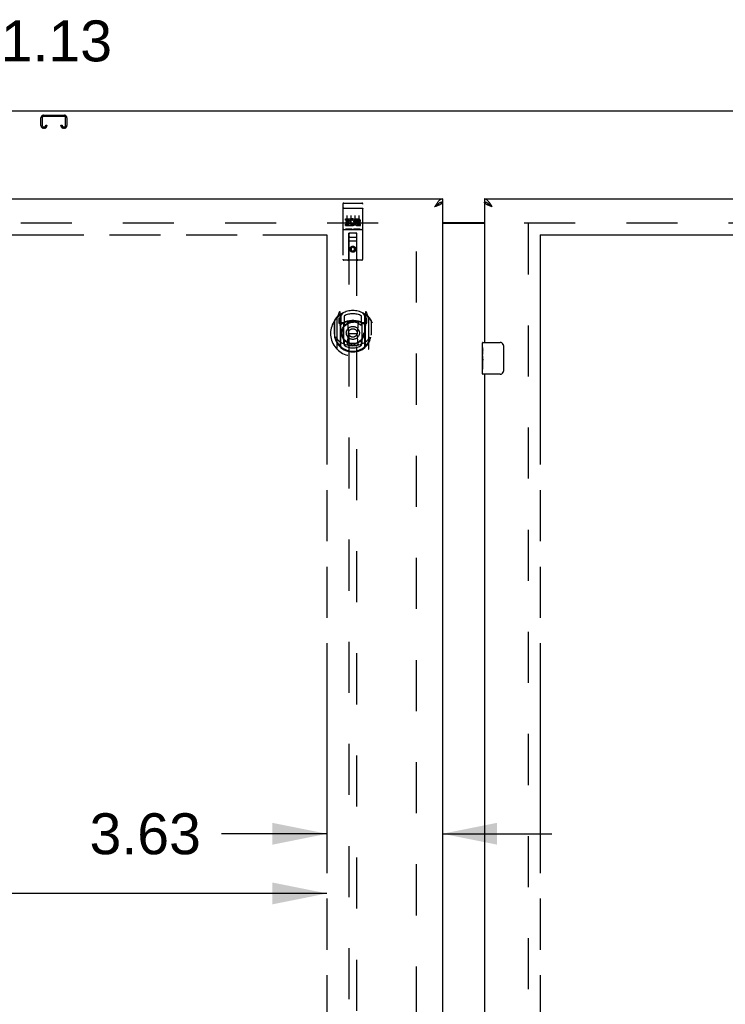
# Model space of a CAD drawing. Header units: inches. Extents: x 0 to 291, y 0 to 188.
# Tile 30 of 113: x 68 to 90, y 111 to 142. Entities that reach past the tile are written whole.
import ezdxf

# ---------------------------------------------------------------- set-up
doc = ezdxf.new("R2010")
doc.units = ezdxf.units.IN
doc.header["$LTSCALE"] = 16.018896
doc.header["$MEASUREMENT"] = 0
doc.linetypes.add('HIDDEN', pattern=[0.2, 0.1, -0.1])
doc.linetypes.add('PHANTOM', pattern=[0.8, 0.45, -0.05, 0.1, -0.05, 0.1, -0.05])
doc.layers.get('0').update_dxf_attribs({"linetype": 'CONTINUOUS'})
for name, color, linetype in [('02___PRT_ALL_AXES', 7, 'CONTINUOUS'), ('AVAILABLE_DOOR_SPACES', 7, 'CONTINUOUS'), ('DEFAULT_2', 8, 'HIDDEN'), ('DIMENSIONS', 7, 'CONTINUOUS')]:
    doc.layers.add(name, color=color, linetype=linetype)
doc.styles.get("Standard").update_dxf_attribs({"font": 'arial.ttf'})
doc.dimstyles.new('DIMSTYLE_1', dxfattribs={"dimtxt": 1.284938, "dimasz": 1.713251, "dimexe": 0.09, "dimexo": 0.07, "dimgap": 0.0375, "dimtad": 0, "dimtih": 1, "dimtoh": 1, "dimzin": 4, "dimdsep": 46, "dimtxsty": 'Standard', "dimblk": '_FILLED', "dimblk1": '_FILLED', "dimblk2": '_FILLED', "dimcen": 0.09, "dimazin": 1, "dimtfac": 1, "dimtdec": 3, "dimtofl": 0, "dimtmove": 0, "dimatfit": 3, "dimldrblk": '_FILLED', "dimfxl": 1, "dimtolj": 1, "dimtzin": 4, "dimarcsym": 0})

# ---------------------------------------------------------------- blocks, each defined once
blk = doc.blocks.new('_FILLED')
at = {"color": 0, "linetype": 'ByBlock'}
blk.add_solid([(0, 0), (-1, 0.2), (-1, -0.2)], dxfattribs=at)
blk = doc.blocks.new('*D6')
at = {"layer": 'DIMENSIONS', "color": 2, "linetype": 'Continuous'}
for p, q in [((77.404, 117.787), (77.404, 115.017)), ((81.029, 117.787), (81.029, 115.075)), ((77.404, 116.245), (74.094, 116.245)), ((81.029, 116.245), (84.456, 116.245))]:
    blk.add_line(p, q, dxfattribs=at)
at = {"layer": 'DIMENSIONS', "color": 2, "linetype": 'Continuous', "xscale": 1.7132508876, "yscale": 1.7132508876, "zscale": 1.7132508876}
blk.add_blockref('_FILLED', (77.404, 116.245), dxfattribs=at)
at = {"layer": 'DIMENSIONS', "color": 2, "linetype": 'Continuous', "xscale": 1.7132508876, "yscale": 1.7132508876, "zscale": 1.7132508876, "rotation": 180}
blk.add_blockref('_FILLED', (81.029, 116.245), dxfattribs=at)
at = {"layer": 'DIMENSIONS', "color": 2, "linetype": 'Continuous', "insert": (73.451, 116.887), "char_height": 1.2849, "width": 3.49178, "attachment_point": 3, "line_spacing_factor": 0.9}
blk.add_mtext('3.63', dxfattribs=at)
blk = doc.blocks.new('*D7')
at = {"layer": 'DIMENSIONS', "color": 2, "linetype": 'Continuous'}
for p, q in [((45.842, 114.373), (55.826, 114.373)), ((77.404, 114.373), (61.601, 114.373))]:
    blk.add_line(p, q, dxfattribs=at)
at = {"layer": 'DIMENSIONS', "color": 2, "linetype": 'Continuous', "xscale": 1.7132508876, "yscale": 1.7132508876, "zscale": 1.7132508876, "rotation": 180}
blk.add_blockref('_FILLED', (45.842, 114.373), dxfattribs=at)
at = {"layer": 'DIMENSIONS', "color": 2, "linetype": 'Continuous', "xscale": 1.7132508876, "yscale": 1.7132508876, "zscale": 1.7132508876}
blk.add_blockref('_FILLED', (77.404, 114.373), dxfattribs=at)
at = {"layer": 'DIMENSIONS', "color": 2, "linetype": 'Continuous', "insert": (58.713, 115.016), "char_height": 1.2849, "width": 4.49012, "attachment_point": 2, "line_spacing_factor": 0.9}
blk.add_mtext('31.56\\Ptyp.', dxfattribs=at)
blk = doc.blocks.new('*D8')
at = {"layer": 'DIMENSIONS', "color": 2, "linetype": 'Continuous'}
for p, q in [((65.03, 136.16), (65.03, 141.117)), ((65.03, 141.117), (66.529, 141.117)), ((65.03, 135.035), (65.03, 131.608))]:
    blk.add_line(p, q, dxfattribs=at)
at = {"layer": 'DIMENSIONS', "color": 2, "linetype": 'Continuous', "xscale": 1.7132508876, "yscale": 1.7132508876, "zscale": 1.7132508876}
for p, rotation in [((65.03, 136.16), 270), ((65.03, 135.035), 90)]:
    blk.add_blockref('_FILLED', p, dxfattribs=dict(at, rotation=rotation))
at = {"layer": 'DIMENSIONS', "color": 2, "linetype": 'Continuous', "insert": (67.172, 141.759), "char_height": 1.2849, "width": 3.49178, "attachment_point": 1, "line_spacing_factor": 0.9}
blk.add_mtext('1.13', dxfattribs=at)

msp = doc.modelspace()

# ---------------------------------------------------------------- linework, layer by layer
at = {"color": 7, "linetype": 'Continuous'}
for p, q in [((121.404, 138.91), (43.779, 138.91)), ((80.928, 136.027), (80.917, 136.021)), ((81.029, 136.16), (81.029, 136.056)), ((82.342, 136.16), (82.342, 136.056)), ((82.465, 136.014), (82.454, 136.021)), ((81.029, 135.415), (82.342, 135.415)), ((82.282, 131.499), (82.282, 131.645)), ((82.297, 131.66), (82.837, 131.66)), ((82.282, 131.241), (82.282, 131.275)), ((82.937, 131.56), (82.937, 130.76)), ((82.282, 131.044), (82.282, 131.076)), ((82.282, 130.675), (82.282, 130.814)), ((82.837, 130.66), (82.297, 130.66))]:
    msp.add_line(p, q, dxfattribs=at)
at = {"color": 3, "linetype": 'Continuous'}
for p, q in [((44.092, 136.16), (81.029, 136.16)), ((80.815, 135.925), (80.783, 135.913)), ((81.029, 136.056), (81.029, 61.764)), ((82.342, 136.16), (119.279, 136.16)), ((82.342, 136.056), (82.342, 131.66)), ((81.029, 135.395), (82.342, 135.395)), ((82.342, 130.66), (82.342, 110.16))]:
    msp.add_line(p, q, dxfattribs=at)
for points in [[(80.884, 136.061), (80.872, 136.047), (80.861, 136.031), (80.85, 136.016), (80.839, 135.999), (80.828, 135.983), (80.816, 135.966), (80.805, 135.948), (80.794, 135.931), (80.783, 135.913)], [(80.933, 135.973), (80.92, 135.967), (80.906, 135.961), (80.892, 135.955), (80.877, 135.949), (80.862, 135.943), (80.847, 135.937), (80.831, 135.931), (80.815, 135.925)], [(81.029, 136.16), (81.018, 136.159), (81.007, 136.157), (80.996, 136.154), (80.984, 136.15), (80.973, 136.144), (80.962, 136.137), (80.951, 136.13), (80.94, 136.121), (80.928, 136.111), (80.917, 136.1), (80.906, 136.088), (80.895, 136.075), (80.884, 136.061)], [(81.029, 136.056), (81.029, 136.05), (81.027, 136.044), (81.024, 136.038), (81.021, 136.032), (81.016, 136.026), (81.01, 136.02), (81.004, 136.014), (80.996, 136.008), (80.988, 136.002), (80.978, 135.996), (80.968, 135.99), (80.957, 135.985), (80.945, 135.979), (80.933, 135.973)], [(82.499, 136.047), (82.487, 136.061), (82.476, 136.075), (82.465, 136.088), (82.454, 136.1), (82.443, 136.111), (82.431, 136.121), (82.42, 136.13), (82.409, 136.137), (82.398, 136.144), (82.387, 136.15), (82.375, 136.154), (82.364, 136.157), (82.353, 136.159), (82.342, 136.16)], [(82.451, 135.967), (82.438, 135.973), (82.426, 135.979), (82.414, 135.985), (82.403, 135.99), (82.393, 135.996), (82.383, 136.002), (82.375, 136.008), (82.367, 136.014), (82.36, 136.02), (82.355, 136.026), (82.35, 136.032), (82.346, 136.038), (82.344, 136.044), (82.342, 136.05), (82.342, 136.056)], [(82.588, 135.913), (82.556, 135.925), (82.54, 135.931), (82.524, 135.937), (82.509, 135.943), (82.494, 135.949), (82.479, 135.955), (82.465, 135.961), (82.451, 135.967)], [(82.588, 135.913), (82.577, 135.931), (82.566, 135.948), (82.555, 135.966), (82.543, 135.983), (82.532, 135.999), (82.521, 136.016), (82.51, 136.031), (82.499, 136.047)]]:
    msp.add_lwpolyline(points, dxfattribs=at)
at = {"color": 7, "linetype": 'Continuous'}
for points in [[(80.917, 136.021), (80.906, 136.014), (80.895, 136.007), (80.884, 135.999), (80.872, 135.99), (80.861, 135.982), (80.85, 135.972), (80.839, 135.963), (80.828, 135.953), (80.816, 135.944), (80.805, 135.934), (80.794, 135.923), (80.783, 135.913)], [(80.913, 136.019), (80.91, 136.013), (80.904, 136.006), (80.898, 135.999), (80.891, 135.992), (80.883, 135.985), (80.875, 135.977), (80.866, 135.97), (80.857, 135.963), (80.847, 135.956), (80.837, 135.949), (80.827, 135.942), (80.816, 135.935), (80.805, 135.928), (80.794, 135.92), (80.783, 135.913)], [(81.029, 136.056), (81.018, 136.055), (81.007, 136.054), (80.996, 136.053), (80.984, 136.05), (80.973, 136.047), (80.962, 136.043), (80.951, 136.038), (80.94, 136.033), (80.928, 136.027)], [(82.454, 136.021), (82.443, 136.027), (82.431, 136.033), (82.42, 136.038), (82.409, 136.043), (82.398, 136.047), (82.387, 136.05), (82.375, 136.053), (82.364, 136.054), (82.353, 136.055), (82.342, 136.056)], [(82.588, 135.913), (82.577, 135.92), (82.566, 135.928), (82.555, 135.935), (82.544, 135.942), (82.534, 135.949), (82.524, 135.956), (82.514, 135.963), (82.504, 135.97), (82.496, 135.977), (82.487, 135.985), (82.48, 135.992), (82.473, 135.999), (82.467, 136.006), (82.461, 136.013), (82.458, 136.019)], [(82.588, 135.913), (82.577, 135.923), (82.566, 135.934), (82.555, 135.944), (82.543, 135.953), (82.532, 135.963), (82.521, 135.972), (82.51, 135.982), (82.499, 135.99), (82.487, 135.999), (82.476, 136.007), (82.465, 136.014)], [(82.93, 131.596), (82.932, 131.59), (82.934, 131.584), (82.935, 131.578), (82.936, 131.572), (82.936, 131.566), (82.937, 131.56)], [(82.937, 130.76), (82.936, 130.753), (82.936, 130.747), (82.935, 130.741), (82.934, 130.735), (82.932, 130.729), (82.93, 130.724)]]:
    msp.add_lwpolyline(points, dxfattribs=at)
for centre, radius, start, end in [((82.297, 131.645), 0.015, 90, 180), ((82.837, 131.56), 0.1, 21.1999, 90), ((82.297, 130.675), 0.015, 180, 270), ((82.837, 130.76), 0.1, 270, 338.8001)]:
    msp.add_arc(centre, radius, start, end, dxfattribs=at)
at = {"layer": '02___PRT_ALL_AXES', "color": 8, "linetype": 'HIDDEN'}
for p, q in [((77.934, 136.027), (78.499, 136.027)), ((77.985, 135.492), (77.985, 135.534)), ((77.985, 135.534), (78.141, 135.534)), ((77.985, 135.492), (78.098, 135.492)), ((77.985, 135.321), (77.985, 135.364)), ((77.985, 135.364), (78.098, 135.364)), ((77.985, 135.321), (78.141, 135.321)), ((78.006, 135.407), (78.006, 135.45)), ((78.006, 135.45), (78.098, 135.45)), ((78.006, 135.407), (78.098, 135.407)), ((78.098, 135.45), (78.098, 135.492)), ((78.098, 135.364), (78.098, 135.407)), ((78.141, 135.357), (78.141, 135.534)), ((78.141, 135.357), (78.154, 135.375)), ((78.141, 135.321), (78.141, 135.334)), ((78.145, 135.332), (78.141, 135.334)), ((78.165, 135.486), (78.148, 135.525)), ((78.297, 135.492), (78.297, 135.534)), ((78.297, 135.534), (78.39, 135.534)), ((78.297, 135.492), (78.39, 135.492)), ((78.357, 135.407), (78.403, 135.407)), ((78.361, 135.448), (78.39, 135.448)), ((78.361, 135.364), (78.454, 135.364)), ((78.361, 135.321), (78.454, 135.321)), ((78.454, 135.321), (78.454, 135.364)), ((77.934, 135.199), (78.499, 135.199))]:
    msp.add_line(p, q, dxfattribs=at)
at = {"layer": '02___PRT_ALL_AXES', "color": 7, "linetype": 'Continuous'}
for p, q in [((82.282, 131.499), (82.282, 131.645)), ((82.282, 131.241), (82.282, 131.498)), ((82.287, 131.443), (82.282, 131.443)), ((82.282, 131.275), (82.289, 131.275)), ((82.289, 131.275), (82.289, 131.411)), ((82.282, 130.675), (82.282, 131.239)), ((82.283, 131.212), (82.282, 131.212)), ((82.282, 131.08), (82.288, 131.08)), ((82.282, 131.044), (82.289, 131.044)), ((82.282, 130.981), (82.289, 130.981)), ((82.289, 130.814), (82.289, 131.044)), ((82.282, 130.814), (82.289, 130.814))]:
    msp.add_line(p, q, dxfattribs=at)
for points in [[(82.282, 131.499), (82.282, 131.495), (82.282, 131.491), (82.283, 131.485), (82.284, 131.472)], [(82.284, 131.472), (82.285, 131.465), (82.286, 131.456), (82.287, 131.448)], [(82.287, 131.448), (82.288, 131.439), (82.288, 131.43), (82.289, 131.421), (82.289, 131.411)], [(82.282, 131.241), (82.282, 131.233), (82.282, 131.224), (82.283, 131.214)], [(82.283, 131.214), (82.286, 131.18), (82.287, 131.168), (82.288, 131.156), (82.288, 131.143), (82.289, 131.131), (82.289, 131.118), (82.289, 131.105), (82.288, 131.092), (82.288, 131.08), (82.287, 131.067), (82.286, 131.055)]]:
    msp.add_lwpolyline(points, dxfattribs=at)
at = {"layer": '02___PRT_ALL_AXES', "color": 8, "linetype": 'HIDDEN'}
msp.add_circle((78.217, 134.582), 0.085, dxfattribs=at)
for centre, radius, start, end in [((78.191, 135.428), 0.107, 244.2636, 113.4027), ((78.191, 135.428), 0.0639, 234.8895, 113.4026), ((78.361, 135.385), 0.0635, 90, 270), ((78.361, 135.386), 0.0219, 100.307, 270), ((78.39, 135.47), 0.0644, 282.2995, 90.0775), ((78.39, 135.47), 0.0219, 269.9011, 90)]:
    msp.add_arc(centre, radius, start, end, dxfattribs=at)
at = {"layer": '02___PRT_ALL_AXES', "color": 7, "linetype": 'Continuous'}
msp.add_ellipse((82.545, 131.076), major_axis=(0.263, 0), ratio=0.432808, start_param=3.141593, end_param=3.321581, dxfattribs=at)
at = {"layer": 'AVAILABLE_DOOR_SPACES', "color": 4, "linetype": 'PHANTOM'}
for p, q in [((62.575, 135.035), (77.404, 135.035)), ((77.404, 135.035), (77.404, 99.785)), ((84.092, 135.035), (84.092, 62.785)), ((84.092, 135.035), (100.795, 135.035))]:
    msp.add_line(p, q, dxfattribs=at)
at = {"layer": 'DEFAULT_2', "color": 8, "linetype": 'HIDDEN'}
for p, q in [((68.435, 138.459), (68.435, 138.705)), ((68.475, 138.705), (68.475, 138.459)), ((68.515, 138.785), (69.168, 138.785)), ((69.168, 138.745), (68.515, 138.745)), ((69.208, 138.459), (69.208, 138.705)), ((69.248, 138.705), (69.248, 138.459)), ((68.515, 138.419), (68.543, 138.419)), ((68.543, 138.379), (68.515, 138.379)), ((68.583, 138.459), (68.583, 138.472)), ((68.583, 138.472), (68.623, 138.472)), ((68.623, 138.472), (68.623, 138.459)), ((69.06, 138.459), (69.06, 138.472)), ((69.06, 138.472), (69.1, 138.472)), ((69.1, 138.472), (69.1, 138.459)), ((69.14, 138.419), (69.168, 138.419)), ((69.168, 138.379), (69.14, 138.379)), ((77.904, 135.997), (77.904, 134.272)), ((77.999, 136.027), (78.184, 136.027)), ((78.249, 136.027), (78.434, 136.027)), ((78.529, 134.272), (78.529, 135.997)), ((77.921, 135.868), (77.92, 135.868)), ((77.922, 135.869), (77.921, 135.868)), ((77.922, 135.869), (77.922, 135.869)), ((77.923, 135.869), (77.922, 135.869)), ((77.924, 135.869), (77.923, 135.869)), ((77.925, 135.869), (77.924, 135.869)), ((77.926, 135.869), (77.925, 135.869)), ((77.926, 135.869), (77.926, 135.869)), ((77.927, 135.869), (77.926, 135.869)), ((77.928, 135.869), (77.927, 135.869)), ((77.929, 135.869), (77.928, 135.869)), ((77.93, 135.869), (77.929, 135.869)), ((77.93, 135.869), (77.93, 135.869)), ((77.931, 135.869), (77.93, 135.869)), ((77.932, 135.869), (77.931, 135.869)), ((77.933, 135.869), (77.932, 135.869)), ((77.934, 135.869), (77.933, 135.869)), ((77.934, 135.869), (78.499, 135.869)), ((78.029, 135.636), (78.029, 135.33)), ((78.154, 135.636), (78.154, 135.33)), ((78.279, 135.636), (78.279, 135.33)), ((78.404, 135.636), (78.404, 135.33)), ((78.499, 135.869), (78.5, 135.869)), ((78.5, 135.869), (78.501, 135.869)), ((78.501, 135.869), (78.502, 135.869)), ((78.502, 135.869), (78.503, 135.869)), ((78.503, 135.869), (78.503, 135.869)), ((78.503, 135.869), (78.504, 135.869)), ((78.504, 135.869), (78.505, 135.869)), ((78.505, 135.869), (78.506, 135.869)), ((78.506, 135.869), (78.507, 135.869)), ((78.507, 135.869), (78.508, 135.869)), ((78.508, 135.869), (78.508, 135.869)), ((78.508, 135.869), (78.509, 135.869)), ((78.509, 135.869), (78.51, 135.869)), ((78.51, 135.869), (78.511, 135.869)), ((78.511, 135.869), (78.511, 135.869)), ((78.511, 135.869), (78.512, 135.869)), ((45.373, 135.41), (80.342, 135.41)), ((80.217, 62.425), (80.217, 135.395)), ((83.592, 135.41), (118.56, 135.41)), ((83.717, 135.395), (83.717, 62.425)), ((77.934, 135.199), (78.499, 135.199)), ((78.178, 135.215), (78.006, 135.215)), ((78.087, 134.272), (78.09, 135.082)), ((78.092, 135.082), (78.09, 135.082)), ((78.092, 135.082), (78.092, 101.081)), ((78.342, 135.082), (78.092, 135.082)), ((78.428, 135.215), (78.256, 135.215)), ((78.342, 101.081), (78.342, 135.082)), ((78.343, 135.082), (78.342, 135.082)), ((78.347, 134.272), (78.343, 135.082)), ((78.344, 134.832), (78.089, 134.832)), ((78.132, 134.957), (78.302, 134.957)), ((78.217, 134.657), (78.152, 134.62)), ((78.152, 134.62), (78.152, 134.545)), ((78.152, 134.62), (78.162, 134.614)), ((78.152, 134.545), (78.162, 134.55)), ((78.152, 134.545), (78.217, 134.507)), ((78.217, 134.646), (78.162, 134.614)), ((78.162, 134.614), (78.162, 134.55)), ((78.162, 134.55), (78.217, 134.519)), ((78.217, 134.657), (78.217, 134.646)), ((78.282, 134.62), (78.217, 134.657)), ((78.272, 134.614), (78.217, 134.646)), ((78.217, 134.519), (78.272, 134.55)), ((78.217, 134.507), (78.282, 134.545)), ((78.217, 134.507), (78.217, 134.519)), ((78.282, 134.62), (78.272, 134.614)), ((78.272, 134.55), (78.272, 134.614)), ((78.282, 134.545), (78.272, 134.55)), ((78.282, 134.545), (78.282, 134.62)), ((78.499, 134.242), (77.934, 134.242)), ((77.791, 132.608), (77.721, 132.433)), ((77.813, 132.528), (77.813, 132.528)), ((77.813, 132.528), (77.813, 132.528)), ((77.813, 132.528), (77.813, 132.528)), ((77.834, 132.525), (77.82, 132.605)), ((77.834, 131.508), (77.834, 132.525)), ((77.842, 132.477), (77.912, 132.586)), ((77.842, 131.533), (77.842, 132.536)), ((77.844, 132.512), (77.844, 132.304)), ((78.522, 132.586), (78.592, 132.477)), ((78.589, 132.304), (78.589, 132.512)), ((78.592, 131.533), (78.592, 132.536)), ((78.613, 132.605), (78.599, 132.525)), ((78.599, 132.525), (78.599, 131.508)), ((78.621, 132.528), (78.616, 132.531)), ((78.712, 132.433), (78.642, 132.608)), ((77.634, 132.326), (77.634, 131.938)), ((77.642, 132.349), (77.642, 131.892)), ((77.717, 132.422), (77.717, 131.455)), ((77.774, 132.417), (77.774, 132.267)), ((77.842, 132.417), (77.774, 132.417)), ((77.774, 132.267), (77.834, 132.267)), ((77.783, 132.41), (77.812, 132.364)), ((77.934, 132.266), (77.862, 132.266)), ((77.864, 132.284), (77.93, 132.284)), ((77.934, 131.625), (77.934, 132.256)), ((77.942, 132.49), (77.942, 132.237)), ((78.054, 132.282), (78.084, 131.938)), ((78.38, 132.282), (78.349, 131.938)), ((78.492, 132.237), (78.492, 132.49)), ((78.572, 132.266), (78.499, 132.266)), ((78.499, 132.256), (78.499, 131.625)), ((78.503, 132.284), (78.569, 132.284)), ((78.659, 132.417), (78.592, 132.417)), ((78.599, 132.267), (78.659, 132.267)), ((78.621, 132.364), (78.651, 132.41)), ((78.659, 132.267), (78.659, 132.417)), ((78.717, 131.455), (78.717, 132.422)), ((78.792, 132.349), (78.792, 131.892)), ((78.799, 131.938), (78.799, 132.326)), ((77.634, 131.938), (77.649, 131.938)), ((78.054, 131.599), (78.084, 131.938)), ((78.084, 131.938), (78.349, 131.938)), ((78.379, 131.599), (78.349, 131.938)), ((78.799, 131.938), (78.784, 131.938)), ((77.942, 131.676), (77.942, 131.573)), ((78.492, 131.573), (78.492, 131.676))]:
    msp.add_line(p, q, dxfattribs=at)
for points in [[(77.92, 135.868), (77.92, 135.868), (77.919, 135.868), (77.919, 135.868), (77.919, 135.868), (77.918, 135.868), (77.918, 135.868), (77.918, 135.868), (77.917, 135.868), (77.917, 135.868), (77.917, 135.868), (77.916, 135.868), (77.916, 135.868), (77.916, 135.868), (77.915, 135.868), (77.915, 135.868), (77.915, 135.867), (77.914, 135.867), (77.914, 135.867), (77.914, 135.867), (77.913, 135.867), (77.913, 135.867), (77.913, 135.867), (77.912, 135.867), (77.912, 135.867), (77.912, 135.867), (77.912, 135.867), (77.911, 135.867), (77.911, 135.867), (77.911, 135.866), (77.91, 135.866), (77.91, 135.866), (77.91, 135.866), (77.91, 135.866), (77.91, 135.866), (77.909, 135.866), (77.909, 135.866), (77.909, 135.866), (77.909, 135.866), (77.908, 135.866), (77.908, 135.866), (77.908, 135.865), (77.908, 135.865), (77.908, 135.865), (77.907, 135.865), (77.907, 135.865), (77.907, 135.865), (77.907, 135.865), (77.907, 135.865), (77.906, 135.865), (77.906, 135.865), (77.906, 135.864), (77.906, 135.864), (77.906, 135.864), (77.906, 135.864), (77.906, 135.864), (77.906, 135.864), (77.905, 135.864), (77.905, 135.864), (77.905, 135.864), (77.905, 135.864), (77.905, 135.863), (77.905, 135.863), (77.905, 135.863), (77.905, 135.863), (77.905, 135.863), (77.905, 135.863), (77.905, 135.863), (77.904, 135.863), (77.904, 135.863), (77.904, 135.863), (77.904, 135.862), (77.904, 135.862), (77.904, 135.862), (77.904, 135.862), (77.904, 135.862), (77.904, 135.862), (77.904, 135.862)], [(78.512, 135.869), (78.513, 135.868), (78.513, 135.868), (78.514, 135.868), (78.514, 135.868), (78.514, 135.868), (78.515, 135.868), (78.515, 135.868), (78.516, 135.868), (78.516, 135.868), (78.516, 135.868), (78.517, 135.868), (78.517, 135.868), (78.517, 135.868), (78.518, 135.868), (78.518, 135.868), (78.518, 135.868), (78.519, 135.868), (78.519, 135.867), (78.519, 135.867), (78.52, 135.867), (78.52, 135.867), (78.52, 135.867), (78.52, 135.867), (78.521, 135.867), (78.521, 135.867), (78.521, 135.867), (78.522, 135.867), (78.522, 135.867), (78.522, 135.867), (78.522, 135.867), (78.523, 135.866), (78.523, 135.866), (78.523, 135.866), (78.523, 135.866), (78.524, 135.866), (78.524, 135.866), (78.524, 135.866), (78.524, 135.866), (78.525, 135.866), (78.525, 135.866), (78.525, 135.866), (78.525, 135.866), (78.525, 135.865), (78.526, 135.865), (78.526, 135.865), (78.526, 135.865), (78.526, 135.865), (78.526, 135.865), (78.527, 135.865), (78.527, 135.865), (78.527, 135.865), (78.527, 135.865), (78.527, 135.864), (78.527, 135.864), (78.528, 135.864), (78.528, 135.864), (78.528, 135.864), (78.528, 135.864), (78.528, 135.864), (78.528, 135.864), (78.528, 135.864), (78.528, 135.864), (78.528, 135.863), (78.529, 135.863), (78.529, 135.863), (78.529, 135.863), (78.529, 135.863), (78.529, 135.863), (78.529, 135.863), (78.529, 135.863), (78.529, 135.863), (78.529, 135.863), (78.529, 135.862), (78.529, 135.862), (78.529, 135.862), (78.529, 135.862), (78.529, 135.862), (78.529, 135.862), (78.529, 135.862)], [(78.006, 135.215), (78.006, 135.215), (78.005, 135.215), (78.005, 135.215), (78.005, 135.215), (78.005, 135.215), (78.005, 135.215), (78.004, 135.215), (78.004, 135.215), (78.004, 135.215), (78.004, 135.215), (78.004, 135.215), (78.003, 135.215), (78.003, 135.215), (78.003, 135.215), (78.003, 135.215), (78.003, 135.215), (78.003, 135.215), (78.002, 135.215), (78.002, 135.216), (78.002, 135.216), (78.002, 135.216), (78.002, 135.216), (78.002, 135.216), (78.002, 135.216), (78.001, 135.216), (78.001, 135.216), (78.001, 135.216), (78.001, 135.216), (78.001, 135.216), (78.001, 135.216), (78.001, 135.216), (78.001, 135.216), (78, 135.216), (78, 135.216), (78, 135.216), (78, 135.216), (78, 135.216), (78, 135.216), (78, 135.216), (78, 135.216), (78, 135.216), (78, 135.216), (77.999, 135.216), (77.999, 135.216), (77.999, 135.216), (77.999, 135.216)], [(78.184, 135.216), (78.184, 135.216), (78.184, 135.216), (78.184, 135.216), (78.184, 135.216), (78.184, 135.216), (78.184, 135.216), (78.184, 135.216), (78.183, 135.216), (78.183, 135.216), (78.183, 135.216), (78.183, 135.216), (78.183, 135.216), (78.183, 135.216), (78.183, 135.216), (78.183, 135.216), (78.183, 135.216), (78.182, 135.216), (78.182, 135.216), (78.182, 135.216), (78.182, 135.216), (78.182, 135.216), (78.182, 135.216), (78.182, 135.216), (78.182, 135.216), (78.181, 135.216), (78.181, 135.216), (78.181, 135.216), (78.181, 135.215), (78.181, 135.215), (78.181, 135.215), (78.18, 135.215), (78.18, 135.215), (78.18, 135.215), (78.18, 135.215), (78.18, 135.215), (78.18, 135.215), (78.179, 135.215), (78.179, 135.215), (78.179, 135.215), (78.179, 135.215), (78.179, 135.215), (78.178, 135.215), (78.178, 135.215), (78.178, 135.215), (78.178, 135.215)], [(78.256, 135.215), (78.256, 135.215), (78.255, 135.215), (78.255, 135.215), (78.255, 135.215), (78.255, 135.215), (78.255, 135.215), (78.254, 135.215), (78.254, 135.215), (78.254, 135.215), (78.254, 135.215), (78.254, 135.215), (78.253, 135.215), (78.253, 135.215), (78.253, 135.215), (78.253, 135.215), (78.253, 135.215), (78.253, 135.215), (78.252, 135.215), (78.252, 135.216), (78.252, 135.216), (78.252, 135.216), (78.252, 135.216), (78.252, 135.216), (78.252, 135.216), (78.251, 135.216), (78.251, 135.216), (78.251, 135.216), (78.251, 135.216), (78.251, 135.216), (78.251, 135.216), (78.251, 135.216), (78.251, 135.216), (78.25, 135.216), (78.25, 135.216), (78.25, 135.216), (78.25, 135.216), (78.25, 135.216), (78.25, 135.216), (78.25, 135.216), (78.25, 135.216), (78.25, 135.216), (78.25, 135.216), (78.249, 135.216), (78.249, 135.216), (78.249, 135.216), (78.249, 135.216)], [(78.434, 135.216), (78.434, 135.216), (78.434, 135.216), (78.434, 135.216), (78.434, 135.216), (78.434, 135.216), (78.434, 135.216), (78.434, 135.216), (78.433, 135.216), (78.433, 135.216), (78.433, 135.216), (78.433, 135.216), (78.433, 135.216), (78.433, 135.216), (78.433, 135.216), (78.433, 135.216), (78.433, 135.216), (78.432, 135.216), (78.432, 135.216), (78.432, 135.216), (78.432, 135.216), (78.432, 135.216), (78.432, 135.216), (78.432, 135.216), (78.432, 135.216), (78.431, 135.216), (78.431, 135.216), (78.431, 135.216), (78.431, 135.215), (78.431, 135.215), (78.431, 135.215), (78.43, 135.215), (78.43, 135.215), (78.43, 135.215), (78.43, 135.215), (78.43, 135.215), (78.43, 135.215), (78.429, 135.215), (78.429, 135.215), (78.429, 135.215), (78.429, 135.215), (78.429, 135.215), (78.428, 135.215), (78.428, 135.215), (78.428, 135.215), (78.428, 135.215)], [(77.684, 131.825), (77.687, 131.82), (77.69, 131.815), (77.693, 131.81), (77.696, 131.805), (77.699, 131.801), (77.702, 131.796), (77.704, 131.792), (77.707, 131.788), (77.71, 131.785), (77.712, 131.781), (77.714, 131.778), (77.717, 131.774), (77.719, 131.771), (77.722, 131.768), (77.724, 131.765), (77.726, 131.762), (77.728, 131.759), (77.73, 131.757), (77.732, 131.754), (77.734, 131.752), (77.736, 131.749), (77.738, 131.747), (77.74, 131.745), (77.742, 131.743), (77.744, 131.741), (77.746, 131.739), (77.748, 131.737), (77.749, 131.735), (77.751, 131.734), (77.753, 131.732), (77.755, 131.73), (77.756, 131.729), (77.758, 131.727), (77.759, 131.726), (77.761, 131.725), (77.762, 131.723)], [(78.405, 131.581), (78.399, 131.58), (78.394, 131.579), (78.388, 131.577), (78.383, 131.576), (78.378, 131.574), (78.372, 131.573), (78.367, 131.572), (78.361, 131.571), (78.356, 131.57), (78.35, 131.569), (78.345, 131.568), (78.339, 131.567), (78.334, 131.566), (78.328, 131.565), (78.323, 131.564), (78.317, 131.563), (78.312, 131.562), (78.306, 131.561), (78.3, 131.561), (78.295, 131.56), (78.289, 131.56), (78.284, 131.559), (78.278, 131.558), (78.273, 131.558), (78.267, 131.558), (78.261, 131.557), (78.256, 131.557), (78.25, 131.557), (78.245, 131.556), (78.239, 131.556), (78.233, 131.556), (78.228, 131.556), (78.222, 131.556), (78.217, 131.556), (78.211, 131.556), (78.206, 131.556), (78.2, 131.556), (78.194, 131.556), (78.189, 131.556), (78.183, 131.557), (78.178, 131.557), (78.172, 131.557), (78.166, 131.558), (78.161, 131.558), (78.155, 131.558), (78.15, 131.559), (78.144, 131.56), (78.139, 131.56), (78.133, 131.561), (78.127, 131.561), (78.122, 131.562), (78.116, 131.563), (78.111, 131.564), (78.105, 131.565), (78.1, 131.566), (78.094, 131.567), (78.089, 131.568), (78.083, 131.569), (78.078, 131.57), (78.072, 131.571), (78.067, 131.572), (78.061, 131.573), (78.056, 131.574), (78.05, 131.576), (78.045, 131.577), (78.04, 131.579), (78.034, 131.58), (78.029, 131.581)], [(78.671, 131.723), (78.673, 131.725), (78.674, 131.726), (78.676, 131.727), (78.677, 131.729), (78.679, 131.73), (78.681, 131.732), (78.682, 131.734), (78.684, 131.735), (78.686, 131.737), (78.687, 131.739), (78.689, 131.741), (78.691, 131.743), (78.693, 131.745), (78.695, 131.747), (78.697, 131.749), (78.699, 131.752), (78.701, 131.754), (78.703, 131.757), (78.705, 131.759), (78.707, 131.762), (78.71, 131.765), (78.712, 131.768), (78.714, 131.771), (78.717, 131.774), (78.719, 131.778), (78.721, 131.781), (78.724, 131.785), (78.726, 131.788), (78.729, 131.792), (78.732, 131.796), (78.734, 131.801), (78.737, 131.805), (78.74, 131.81), (78.743, 131.815), (78.746, 131.82), (78.749, 131.825)]]:
    msp.add_lwpolyline(points, dxfattribs=at)
for centre, radius in [((78.217, 134.582), 0.0945), ((78.217, 131.956), 0.35), ((78.217, 131.956), 0.335), ((78.217, 131.956), 0.205), ((78.217, 131.956), 0.133)]:
    msp.add_circle(centre, radius, dxfattribs=at)
for centre, radius, start, end in [((68.515, 138.705), 0.08, 90, 180), ((68.515, 138.705), 0.04, 90, 180), ((69.168, 138.705), 0.08, 0, 90), ((69.168, 138.705), 0.04, 0, 90), ((68.515, 138.459), 0.08, 180, 270), ((68.515, 138.459), 0.04, 180, 270), ((68.543, 138.459), 0.08, 270, 360), ((68.543, 138.459), 0.04, 270, 360), ((69.14, 138.459), 0.08, 180, 270), ((69.14, 138.459), 0.04, 180, 270), ((69.168, 138.459), 0.08, 270, 360), ((69.168, 138.459), 0.04, 270, 360), ((77.934, 135.997), 0.03, 90, 180), ((78.499, 135.997), 0.03, 0, 90), ((77.934, 135.169), 0.03, 90, 180), ((78.132, 135.042), 0.04, 90, 180), ((78.132, 134.997), 0.04, 180, 270), ((78.302, 135.042), 0.04, 0, 90), ((78.302, 134.997), 0.04, 270, 360), ((78.499, 135.169), 0.03, 0, 90), ((77.934, 134.272), 0.03, 180, 270), ((78.057, 134.272), 0.03, 270, 360), ((78.377, 134.272), 0.03, 180, 270), ((78.499, 134.272), 0.03, 270, 360), ((78.217, 131.938), 0.7, 125.5126, 54.4874), ((78.217, 131.956), 0.7, 35.2961, 144.7039), ((77.805, 132.603), 0.015, 10, 158.1959), ((77.822, 132.492), 0.02, 0, 125.5126), ((77.824, 132.512), 0.02, 0, 125.2543), ((77.862, 132.536), 0.02, 121.4688, 179.9992), ((78.217, 131.956), 0.6, 62.7204, 117.2796), ((78.572, 132.536), 0.02, 0, 58.5295), ((78.609, 132.512), 0.02, 54.7457, 180), ((78.612, 132.492), 0.02, 54.4874, 180), ((78.628, 132.603), 0.015, 21.8041, 170), ((77.662, 132.349), 0.02, 144.7039, 180), ((77.732, 132.422), 0.015, 135.0748, 180), ((77.787, 132.412), 0.005, 90, 212.6792), ((78.217, 131.626), 0.7, 53.2319, 126.7681), ((77.654, 132.262), 0.188, 0, 32.6792), ((77.862, 132.286), 0.02, 180, 270), ((77.864, 132.304), 0.02, 180, 270), ((77.93, 132.304), 0.02, 270, 293.464), ((77.949, 132.256), 0.015, 112.9863, 180), ((78.217, 131.644), 0.7, 66.536, 113.464), ((77.972, 132.237), 0.03, 180, 311.1261), ((78.217, 131.956), 0.343, 48.8739, 131.1261), ((78.034, 132.281), 0.02, 5.0796, 105.6131), ((78.4, 132.281), 0.02, 74.3869, 174.9204), ((78.462, 132.237), 0.03, 228.8739, 360), ((78.484, 132.256), 0.015, 0, 67.0137), ((78.503, 132.304), 0.02, 246.536, 270), ((78.569, 132.304), 0.02, 270, 360), ((78.572, 132.286), 0.02, 270, 360), ((78.78, 132.262), 0.188, 147.3208, 180), ((78.647, 132.412), 0.005, 327.3208, 90), ((78.702, 132.422), 0.015, 0, 44.9252), ((78.772, 132.349), 0.02, 0, 35.2961), ((78.217, 131.941), 0.583, 180.2464, 359.7536), ((77.662, 131.892), 0.02, 180, 187.6622), ((78.217, 131.966), 0.58, 187.6622, 352.3378), ((78.772, 131.892), 0.02, 352.3378, 360), ((78.217, 132.256), 0.7, 229.529, 310.471), ((77.949, 131.625), 0.015, 180, 247.0137), ((77.972, 131.676), 0.03, 48.8739, 180), ((78.217, 131.956), 0.343, 228.8739, 311.1261), ((78.034, 131.601), 0.02, 254.4248, 354.9204), ((78.399, 131.601), 0.02, 185.0796, 285.5752), ((78.462, 131.676), 0.03, 0, 131.1261), ((78.484, 131.625), 0.015, 292.9863, 360), ((77.732, 131.455), 0.015, 180, 224.9252), ((77.849, 131.508), 0.015, 180, 229.6413), ((77.862, 131.533), 0.02, 180, 230.6594), ((78.217, 131.966), 0.48, 235.0461, 304.9539), ((78.572, 131.533), 0.02, 309.3378, 359.9984), ((78.584, 131.508), 0.015, 310.3587, 360), ((78.702, 131.455), 0.015, 315.0748, 360)]:
    msp.add_arc(centre, radius, start, end, dxfattribs=at)

# ---------------------------------------------------------------- dimensions: what is measured, and where the dimension line sits
at = {"layer": 'DIMENSIONS', "color": 2, "linetype": 'Continuous'}
dim = msp.add_linear_dim(base=(65.030183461, 135.034759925), p1=(44.111709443, 136.159759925), p2=(61.029209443, 135.034759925), angle=270, dimstyle='DIMSTYLE_1', dxfattribs=at)
dim.commit()
dim.dimension.update_dxf_attribs({"geometry": '*D8', "text_midpoint": (68.973290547, 141.109471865), "dimtype": 160})
dim = msp.add_linear_dim(base=(77.404, 114.373), p1=(45.842, 135.035), p2=(77.404, 135.035), text='<>\\Ptyp.', dimstyle='DIMSTYLE_1', dxfattribs=at)
dim.commit()
dim.dimension.update_dxf_attribs({"geometry": '*D7', "text_midpoint": (58.713, 113.409), "dimtype": 160})
dim = msp.add_linear_dim(base=(81.029209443, 116.244968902), p1=(77.404209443, 117.856894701), p2=(81.029209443, 117.856894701), dimstyle='DIMSTYLE_1', dxfattribs=at)
dim.commit()
dim.dimension.update_dxf_attribs({"geometry": '*D6', "text_midpoint": (71.703650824, 116.23780384), "dimtype": 160})

doc.saveas('drawing.dxf')
